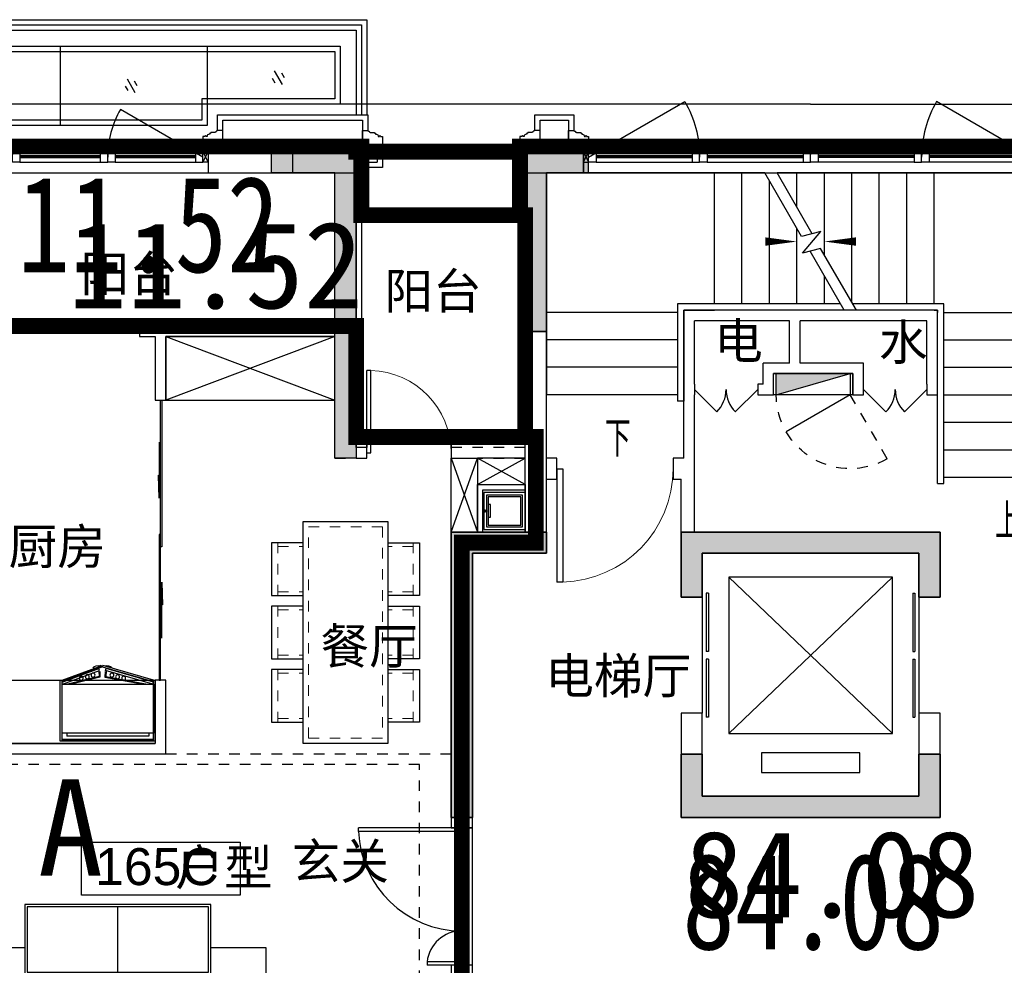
# Model space of a CAD drawing. Header units: millimetres. Extents: x 296296 to 297283, y 219875 to 220035.
# Tile 12 of 256: x 296557.93 to 296567.25, y 220013.49 to 220022.44. Entities that reach past the tile are written whole.
import ezdxf
from ezdxf.enums import TextEntityAlignment as Align

# ---------------------------------------------------------------- set-up
doc = ezdxf.new("R2010")
doc.units = ezdxf.units.MM
for name, pattern in [('-DASH', [0.35, 0.25, -0.1]), ('185洋房-西边套-1F南入（报建版）-旧规$0$DASH', [0.35, 0.25, -0.1]), ('185洋房-西边套-1F南入（报建版）-旧规$0$洋房户型$0$_DASH', [0.6, 0.4, -0.2]), ('185洋房-西边套-1F南入（报建版）-旧规$0$洋房户型$0$DASH', [0.35, 0.25, -0.1]), ('CONTINOUS', [0]), ('DASH', [0.35, 0.25, -0.1]), ('洋房核心筒（1F南入）$0$洋房核心筒（1F南入）$0$DASH', [0.35, 0.25, -0.1])]:
    doc.linetypes.add(name, pattern=pattern)
for name, color, linetype in [('$面积结果', 7, 'Continuous'), ('面积-住宅全面积', 1, 'Continuous'), ('面积-住宅半面积', 1, 'Continuous')]:
    doc.layers.add(name, color=color, linetype=linetype)
for name, color, linetype, lineweight in [('面校面积', 1, 'CONTINOUS', 0), ('面积-基底-基底-1', 11, 'Continuous', 0), ('面积-计容-住宅-0.5', 1, 'Continuous', 0), ('面积-计容-住宅-1', 1, 'Continuous', 0)]:
    doc.layers.add(name, color=color, linetype=linetype, lineweight=lineweight)
doc.styles.add('dw', font='simhei.ttf')
doc.styles.get("Standard").update_dxf_attribs({"font": 'arial.ttf'})
doc.styles.add('洋房核心筒（1F南入）$0$_TCH_DIM', font='SIMPLEX', dxfattribs={"bigfont": 'GBCBIG'})

# ---------------------------------------------------------------- blocks, each defined once
blk = doc.blocks.new('*U946')
blk.add_hatch(color=253).paths.add_polyline_path([(0, 200), (700, 0), (0, 0)])
at = {"color": 253, "linetype": '洋房核心筒（1F南入）$0$洋房核心筒（1F南入）$0$DASH'}
blk.add_line((1050, 806.2), (700, 200), dxfattribs=at)
at = {"color": 253}
for p, q in [((700, 200), (93.8, 550)), ((0, 200), (0, 0)), ((700, 200), (0, 200)), ((0, 200), (700, 0)), ((700, 0), (700, 200)), ((0, 0), (700, 0))]:
    blk.add_line(p, q, dxfattribs=at)
at = {"color": 253, "linetype": '洋房核心筒（1F南入）$0$洋房核心筒（1F南入）$0$DASH'}
blk.add_arc((700, 200), 700, 60, 180, dxfattribs=at)
blk = doc.blocks.new('洋房核心筒（1F南入）$0$seyesryhertyheryetrye')
at = {"color": 253}
blk.add_lwpolyline([(22072.7, 23949.6), (22022.7, 23949.6), (22022.7, 23849.6), (22072.7, 23849.6)], close=True, dxfattribs=at)
for points in [[(22022.7, 23849.6), (22072.7, 23949.6)], [(22022.7, 23949.6), (22072.7, 23849.6)]]:
    blk.add_lwpolyline(points, dxfattribs=at)
blk = doc.blocks.new('*U950')
at = {"color": 253}
for points in [[(7670, 815), (7670, 900), (7600, 900), (7600, 820), (7605, 820), (7605, 800), (7640, 800), (7640, 810), (7650, 810), (7650, 800), (7660, 800)], [(8580, 815), (8580, 900), (8650, 900), (8650, 820), (8645, 820), (8645, 800), (8610, 800), (8610, 810), (8600, 810), (8600, 800), (8590, 800)]]:
    blk.add_lwpolyline(points, close=True, dxfattribs=at)
for points in [[(7670, 900), (8580, 900)], [(7670, 855), (8580, 855)], [(7670, 845), (8580, 845)], [(7660, 800), (8590, 800)], [(7670, 835), (8580, 835)], [(7670, 815), (8580, 815)]]:
    blk.add_lwpolyline(points, dxfattribs=at)
blk = doc.blocks.new('洋房核心筒（1F南入）$0$$DorLib2D$00000001')
at = {"color": 253}
for p, q in [((0.45, 0.975), (0.5, 0.975)), ((0.45, 0), (0.45, 0.975)), ((0.5, 0), (0.5, 0.975)), ((0.5, 0), (0.45, 0))]:
    blk.add_line(p, q, dxfattribs=at)
at = {"color": 253, "lineweight": 13}
blk.add_arc((0.475, 0), 0.975, 91.46928, 180, dxfattribs=at)
blk = doc.blocks.new('洋房核心筒（1F南入）$0$$DORLIB2D$00000127')
at = {"color": 253}
for points in [[(-0.5333, 0.7949), (-0.5333, 0.6904)], [(-0.0333, 0.7949), (-0.5333, 0.7949)], [(-0.0333, 0.7949), (-0.0333, 0.6904)], [(0.5333, 0.7949), (0.0333, 0.7949)], [(0.0333, 0.7949), (0.0333, 0.6904)], [(0.5333, 0.7949), (0.5333, 0.6904)], [(-0.0333, 0.6904), (-0.5333, 0.6904)], [(0.5333, 0.6904), (0.0333, 0.6904)], [(0.5, 0.5), (-0.5, 0.5)]]:
    blk.add_lwpolyline(points, dxfattribs=at)
blk = doc.blocks.new('洋房核心筒（1F南入）$0$洋房核心筒（1F南入）$0$$DorLib2D$00000116')
at = {"color": 253}
for p, q in [((-0.5, 0), (-0.146, 0.354)), ((0.5, 0), (0.146, 0.354))]:
    blk.add_line(p, q, dxfattribs=at)
for centre, start, end in [((-0.5, 0), 0, 45), ((0.5, 0), 135, 180)]:
    blk.add_arc(centre, 0.5, start, end, dxfattribs=at)
blk = doc.blocks.new('洋房核心筒（1F南入）')
at = {"color": 253}
for p, q in [((13400, 10400), (13400, 13400)), ((13950, 13400), (13400, 13400)), ((13950, 13200), (13950, 13400)), ((13600, 10500), (13600, 13200)), ((15190, 13200), (13600, 13200)), ((13600, 13200), (13600, 11880)), ((13950, 13200), (13600, 13200)), ((15667, 13200), (15190, 13200)), ((15190, 11960), (15190, 13200)), ((15450, 11960), (15450, 13200)), ((16015, 12597.1), (15667, 13200)), ((17270, 13200), (15782.4, 13200)), ((16115, 12623.9), (15782.4, 13200)), ((15970, 12875.1), (15970, 13200)), ((16230, 12424.8), (16230, 13200)), ((16490, 11974.5), (16490, 13200)), ((16750, 11960), (16750, 13200)), ((17010, 11960), (17010, 13200)), ((17270, 11960), (17270, 13200)), ((18600, 13200), (17270, 13200)), ((15710, 11960), (15710, 13125.5)), ((15970, 11960), (15970, 12675.1)), ((16195.4, 12645.4), (16015, 12597.1)), ((16022.5, 12439.4), (16195.4, 12645.4)), ((16194.9, 12485.6), (16022.5, 12439.4)), ((16533, 11900), (16194.9, 12485.6)), ((16417.5, 11900), (16094.9, 12458.8)), ((16230, 11960), (16230, 12224.8)), ((16382.9, 11960), (14840, 11960)), ((14840, 11960), (14840, 11040)), ((17360, 11960), (16498.4, 11960)), ((17360, 10260), (17360, 11960)), ((13600, 11880), (13600, 11100)), ((14840, 11880), (13600, 11880)), ((16417.5, 11900), (14900, 11900)), ((14900, 11900), (14900, 11040)), ((14900, 11900), (14903.9, 11900)), ((14900, 11880), (14900, 11900)), ((14900, 11200), (14900, 11900)), ((15900, 11900), (14900, 11900)), ((14900, 11880), (14900, 11100)), ((14903.9, 11900), (15190, 11900)), ((16417.5, 11900), (15190, 11900)), ((17300, 11900), (15900, 11900)), ((17300, 11900), (16533, 11900)), ((17270, 11900), (16533, 11900)), ((17270, 11900), (17300, 11900)), ((17300, 11100), (17300, 11900)), ((17300, 10260), (17300, 11900)), ((17300, 11900), (17300, 11880)), ((17300, 10320), (17300, 11880)), ((17300, 11880), (17300, 11880)), ((17360, 11880), (18600, 11880)), ((15000, 11200), (15000, 11800)), ((15900, 11800), (15000, 11800)), ((15900, 11400), (15900, 11800)), ((17200, 11800), (16000, 11800)), ((16000, 11400), (16000, 11800)), ((17200, 11200), (17200, 11800)), ((14840, 11620), (13600, 11620)), ((17360, 11620), (18600, 11620)), ((15650, 11200), (15650, 11400)), ((15900, 11400), (15650, 11400)), ((16600, 11400), (16000, 11400)), ((16600, 11200), (16600, 11400)), ((14840, 11360), (13600, 11360)), ((15750, 11100), (15750, 11300)), ((15900, 11300), (15750, 11300)), ((16500, 11300), (15900, 11300)), ((16500, 11100), (16500, 11300)), ((17360, 11360), (18600, 11360)), ((14900, 10500), (14900, 11200)), ((15000, 11200), (15000, 11100)), ((15650, 11200), (15600, 11200)), ((15600, 11200), (15600, 11100)), ((16600, 11100), (16600, 11200)), ((17200, 11200), (17200, 11100)), ((14840, 11100), (13600, 11100)), ((15000, 10400), (15000, 11100)), ((15600, 11100), (15750, 11100)), ((16500, 11100), (16600, 11100)), ((17200, 11100), (17300, 11100)), ((17360, 11100), (18600, 11100)), ((14900, 11040), (14840, 11040)), ((17360, 10840), (18600, 10840)), ((17360, 10580), (18600, 10580)), ((13700, 10500), (13600, 10500)), ((13700, 10300), (13700, 10500)), ((14900, 10500), (14800, 10500)), ((14800, 10500), (14800, 10300)), ((13400, 9800), (13400, 10400)), ((15000, 9800), (15000, 10400)), ((13600, 10300), (13700, 10300)), ((13600, 9600), (13600, 10300)), ((14800, 10300), (14875, 10300)), ((14875, 9700), (14875, 10300)), ((17300, 10260), (17360, 10260)), ((17360, 10320), (18600, 10320)), ((13400, 9800), (12700, 9800)), ((12700, 9800), (12700, 7000)), ((17325, 9800), (15000, 9800)), ((17325, 9185), (17325, 9800)), ((14875, 9700), (14875, 9185)), ((13600, 9600), (12900, 9600)), ((12900, 7000), (12900, 9600)), ((17125, 9600), (15075, 9600)), ((15075, 9185), (15075, 9600)), ((17125, 9600), (17125, 9185)), ((16875, 9375), (15325, 9375)), ((15325, 9375), (15325, 7895)), ((16875, 7895), (15325, 9375)), ((16875, 9375), (15325, 7895)), ((16875, 7895), (16875, 9375)), ((14875, 9185), (15075, 9185)), ((17125, 9185), (17325, 9185)), ((15075, 8085), (14875, 8085)), ((14875, 8085), (14875, 7100)), ((15075, 7300), (15075, 8085)), ((17325, 8085), (17125, 8085)), ((17125, 8085), (17125, 7300)), ((17325, 7100), (17325, 8085)), ((15325, 7895), (16875, 7895)), ((16565, 7710), (15635, 7710)), ((15635, 7710), (15635, 7525)), ((16565, 7525), (16565, 7710)), ((15635, 7525), (16565, 7525)), ((17125, 7300), (15075, 7300)), ((17325, 7100), (14875, 7100)), ((12700, 7000), (12900, 7000))]:
    blk.add_line(p, q, dxfattribs=at)
at = {"color": 253, "linetype": 'DASH'}
blk.add_line((12900, 7000), (12700, 7000), dxfattribs=at)
at = {"color": 253}
for points, format in [([(14000, 13350), (14909.3, 13875, -0.131652), (15050, 13350, -0.246442)], "xyb"), ([(18200, 13350), (17290.7, 13875, 0.131652), (17150, 13350, 0.246442)], "xyb"), ([(14250, 10970, 0, 0, 0), (14250, 12550, 0, 0, 0), (15970, 12550, 0, 80, 0), (15670, 12550, 0, 0, 0)], "xyseb"), ([(17950, 10190, 0, 0, 0), (17950, 12550, 0, 0, 0), (16230, 12550, 0, 80, 0), (16530, 12550, 0, 0, 0)], "xyseb")]:
    blk.add_lwpolyline(points, format=format, dxfattribs=at)
blk.add_lwpolyline([(13950, 13200), (18250, 13200)], dxfattribs=at)
blk.add_lwpolyline([(15750, 11300), (16500, 11300), (16500, 11100), (15750, 11100)], close=True, dxfattribs=at)
blk.add_blockref('洋房核心筒（1F南入）$0$seyesryhertyheryetrye', (-8072.7, -10549.6), dxfattribs=at)
at = {"color": 253, "xscale": -1, "rotation": 180}
for name, p in [('*U950', (6400, 14200)), ('*U950', (7450, 14200)), ('*U946', (15775, 11300))]:
    blk.add_blockref(name, p, dxfattribs=at)
at = {"color": 253, "rotation": 180}
for p in [(24750, 14200), (25800, 14200)]:
    blk.add_blockref('*U950', p, dxfattribs=at)
at = {"color": 253}
for name, p, xscale, yscale, zscale, rotation in [('洋房核心筒（1F南入）$0$洋房核心筒（1F南入）$0$$DorLib2D$00000116', (15300, 11150), 600, 600, 100, 179.9999999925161), ('洋房核心筒（1F南入）$0$洋房核心筒（1F南入）$0$$DorLib2D$00000116', (16900, 11150), 600, 600, 100, 179.9999999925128), ('洋房核心筒（1F南入）$0$$DorLib2D$00000001', (14250, 10400), 1100, 1100, 200, 180), ('洋房核心筒（1F南入）$0$$DORLIB2D$00000127', (14975, 8635), 1100, -200, 200, 89.99999999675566), ('洋房核心筒（1F南入）$0$$DORLIB2D$00000127', (17225, 8635), 1100, 200, 200, 89.99999999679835)]:
    blk.add_blockref(name, p, dxfattribs=dict(at, xscale=xscale, yscale=yscale, zscale=zscale, rotation=rotation))
at = {"color": 253, "style": '洋房核心筒（1F南入）$0$_TCH_DIM'}
for s, p in [('下', (14155, 10515)), ('上', (17845.7, 9735))]:
    blk.add_text(s, height=337.6, dxfattribs=at).set_placement(p)
blk = doc.blocks.new('qAEWTW4ygrewyhreyteutu')
blk.add_hatch(color=253).paths.add_polyline_path([(961774.9, 192958.4), (961774.8, 190058.4), (961574.8, 190058.4), (961574.9, 192758.4), (960974.9, 192758.4), (960974.9, 192958.4)])
for points in [[(963374.9, 192958.4), (963374.9, 191258.4), (963574.9, 191258.4), (963574.9, 192758.4), (963974.9, 192758.4), (963974.9, 192958.4)], [(962674.9, 189358.4), (962674.9, 186658.4), (962874.9, 186658.4), (962874.9, 189158.4), (963574.9, 189158.4), (963574.9, 189358.4)], [(964849.9, 189358.4), (964849.9, 188743.4), (965049.9, 188743.4), (965049.9, 189158.4), (967099.9, 189158.4), (967099.9, 188743.4), (967299.9, 188743.4), (967299.9, 189358.4)], [(964849.9, 187258.4), (964849.9, 186658.4), (967299.9, 186658.4), (967299.9, 187258.4), (967099.9, 187258.4), (967099.9, 186858.4), (965049.9, 186858.4), (965049.9, 187258.4)]]:
    blk.add_hatch(color=253).paths.add_polyline_path(points, flags=0)
at = {"color": 253}
for points in [[(961774.9, 192958.4), (961774.9, 190058.4), (961574.9, 190058.4), (961574.9, 192758.4), (960974.9, 192758.4), (960974.9, 192958.4), (961774.9, 192958.4)], [(963374.9, 192958.4), (963374.9, 191258.4), (963574.9, 191258.4), (963574.9, 192758.4), (963974.9, 192758.4), (963974.9, 192958.4), (963374.9, 192958.4)], [(962674.9, 189358.4), (962674.9, 186658.4), (962874.9, 186658.4), (962874.9, 189158.4), (963574.9, 189158.4), (963574.9, 189358.4), (962674.9, 189358.4)], [(964849.9, 189358.4), (964849.9, 188743.4), (965049.9, 188743.4), (965049.9, 189158.4), (967099.9, 189158.4), (967099.9, 188743.4), (967299.9, 188743.4), (967299.9, 189358.4), (964849.9, 189358.4)], [(964849.9, 187258.4), (964849.9, 186658.4), (967299.9, 186658.4), (967299.9, 187258.4), (967099.9, 187258.4), (967099.9, 186858.4), (965049.9, 186858.4), (965049.9, 187258.4), (964849.9, 187258.4)]]:
    blk.add_lwpolyline(points, close=True, dxfattribs=at)
blk = doc.blocks.new('dzuerujfysiktuykluyikyuj')
h = blk.add_hatch()
h.set_pattern_fill('钢筋混凝土', color=253, scale=100)
h.set_pattern_definition([(45, (0, 0), (-176.776695, 176.776695), []), (50, (0, 0), (717.26018, -62.75213), [75, -825]), (355, (0, 0), (-138.75133, 752.19213), [60, -660]), (100.4514, (59.8, -5.2), (578.5094, 689.43954), [63.7402, -701.1421]), (46.1842, (0, 200), (1067.24105, -165.519), [112.5, -1237.5]), (96.6356, (88.9, 186.2), (934.6627, 974.1179), [95.6103, -1051.713]), (351.1842, (0, 200), (934.6619, 974.1186), [90, -990]), (21, (100, 150), (596.90705, -402.6189), [75, -825]), (326, (100, 150), (243.31533, 725.15005), [60, -660]), (71.4514, (149.74, 116.45), (840.22263, 322.5305), [63.7402, -701.1421]), (37.5, (0, 0), (12.159855, 332.893854), [0, -652, 0, -670, 0, -662.5]), (7.5, (0, 0), (263.06954, 394.41171), [0, -382, 0, -637, 0, -252.5]), (327.5, (-223, 0), (533.822436, -22.55487), [0, -250, 0, -780, 0, -1035]), (317.5, (-323, 0), (583.18617, 100.10498), [0, -325, 0, -518, 0, -735])])
h.paths.add_polyline_path([(1106524.9, 389058.4), (1106524.9, 387258.4), (1106274.9, 387258.4), (1106274.9, 389058.4)])
h.paths.add_polyline_path([(1120674.9, 389058.4), (1120674.9, 387258.4), (1120424.9, 387258.4), (1120424.9, 389058.4)])
h.paths.add_polyline_path([(1088474.9, 389058.4), (1088474.9, 387258.4), (1088224.9, 387258.4), (1088224.9, 389058.4)])
h.paths.add_polyline_path([(1138724.9, 389058.4), (1138724.9, 387258.4), (1138474.9, 387258.4), (1138474.9, 389058.4)])
h.paths.add_polyline_path([(1113574.9, 387858.4), (1113574.9, 384858.4), (1113374.9, 384858.4), (1113374.9, 387858.4)])
h.paths.add_polyline_path([(1143674.9, 392958.4), (1143674.9, 391158.4), (1143474.9, 391158.4), (1143474.9, 392758.4), (1143174.9, 392758.4), (1143174.9, 392958.4)])
h.paths.add_polyline_path([(1083474.9, 392758.4), (1083474.9, 391158.4), (1083274.9, 391158.4), (1083274.9, 392958.4), (1083774.9, 392958.4), (1083774.9, 392758.4)])
h.paths.add_polyline_path([(1127074.9, 392758.4), (1127074.9, 391258.4), (1126874.9, 391258.4), (1126874.9, 392958.4), (1127424.9, 392958.4), (1127424.9, 392758.4)])
h.paths.add_polyline_path([(1100074.9, 392958.4), (1100074.9, 391258.4), (1099874.9, 391258.4), (1099874.9, 392758.4), (1099524.9, 392758.4), (1099524.9, 392958.4)])
h.paths.add_polyline_path([(1132274.9, 392958.4), (1132274.9, 391258.4), (1132074.9, 391258.4), (1132074.9, 392758.4), (1131724.9, 392758.4), (1131724.9, 392958.4)])
h.paths.add_polyline_path([(1094874.9, 392758.4), (1094874.9, 391258.4), (1094674.9, 391258.4), (1094674.9, 392958.4), (1095224.9, 392958.4), (1095224.9, 392758.4)])
h.paths.add_polyline_path([(1113974.9, 380258.4), (1113974.9, 380058.4), (1113374.9, 380058.4), (1113374.9, 381858.4), (1113574.9, 381858.4), (1113574.9, 380258.4)])
h.paths.add_polyline_path([(1145774.9, 392358.4), (1145774.9, 390658.4), (1145574.9, 390658.4), (1145574.9, 392158.4), (1145124.9, 392158.4), (1145124.9, 392358.4)])
h.paths.add_polyline_path([(1081374.9, 392158.4), (1081374.9, 390658.4), (1081174.9, 390658.4), (1081174.9, 392358.4), (1081824.9, 392358.4), (1081824.9, 392158.4)])
h.paths.add_polyline_path([(1141974.9, 380058.4), (1141974.9, 379458.4), (1141174.9, 379458.4), (1141174.9, 379658.4), (1141774.9, 379658.4), (1141774.9, 380258.4), (1142724.9, 380258.4), (1142724.9, 380058.4)])
h.paths.add_polyline_path([(1109774.9, 380058.4), (1109774.9, 379458.4), (1108974.9, 379458.4), (1108974.9, 379658.4), (1109574.9, 379658.4), (1109574.9, 380258.4), (1110524.9, 380258.4), (1110524.9, 380058.4)])
h.paths.add_polyline_path([(1117974.9, 379658.4), (1117974.9, 379458.4), (1117174.9, 379458.4), (1117174.9, 380058.4), (1116424.9, 380058.4), (1116424.9, 380258.4), (1117374.9, 380258.4), (1117374.9, 379658.4)])
h.paths.add_polyline_path([(1085774.9, 379658.4), (1085774.9, 379458.4), (1084974.9, 379458.4), (1084974.9, 380058.4), (1084224.9, 380058.4), (1084224.9, 380258.4), (1085174.9, 380258.4), (1085174.9, 379658.4)])
h.paths.add_polyline_path([(1115674.9, 392758.4), (1115674.9, 391158.4), (1115474.9, 391158.4), (1115474.9, 392158.4), (1115174.9, 392158.4), (1115174.9, 392358.4), (1115474.9, 392358.4), (1115474.9, 392958.4), (1115974.9, 392958.4), (1115974.9, 392758.4)])
h.paths.add_polyline_path([(1111474.9, 392158.4), (1111474.9, 391158.4), (1111274.9, 391158.4), (1111274.9, 392758.4), (1110974.9, 392758.4), (1110974.9, 392958.4), (1111474.9, 392958.4), (1111474.9, 392358.4), (1111774.9, 392358.4), (1111774.9, 392158.4)])
h.paths.add_polyline_path([(1130799.9, 387258.4), (1130799.9, 386658.4), (1128349.9, 386658.4), (1128349.9, 387258.4), (1128549.9, 387258.4), (1128549.9, 386858.4), (1130599.9, 386858.4), (1130599.9, 387258.4)])
h.paths.add_polyline_path([(1098599.9, 387258.4), (1098599.9, 386658.4), (1096149.9, 386658.4), (1096149.9, 387258.4), (1096349.9, 387258.4), (1096349.9, 386858.4), (1098399.9, 386858.4), (1098399.9, 387258.4)])
h.paths.add_polyline_path([(1128549.9, 389158.4), (1128549.9, 388743.4), (1128349.9, 388743.4), (1128349.9, 389358.4), (1130799.9, 389358.4), (1130799.9, 388743.4), (1130599.9, 388743.4), (1130599.9, 389158.4)])
h.paths.add_polyline_path([(1098599.9, 389358.4), (1098599.9, 388743.4), (1098399.9, 388743.4), (1098399.9, 389158.4), (1096349.9, 389158.4), (1096349.9, 388743.4), (1096149.9, 388743.4), (1096149.9, 389358.4)])
h.paths.add_polyline_path([(1125274.8, 392958.4), (1125274.8, 390058.4), (1125074.8, 390058.4), (1125074.8, 392758.4), (1124674.9, 392758.4), (1124674.9, 392958.4)])
h.paths.add_polyline_path([(1101874.9, 392758.4), (1101874.9, 390058.4), (1101674.9, 390058.4), (1101674.9, 392958.4), (1102274.9, 392958.4), (1102274.9, 392758.4)])
h.paths.add_polyline_path([(1093074.9, 392958.4), (1093074.9, 390058.4), (1092874.9, 390058.4), (1092874.9, 392758.4), (1092474.9, 392758.4), (1092474.9, 392958.4)])
h.paths.add_polyline_path([(1134074.9, 392758.4), (1134074.9, 390058.4), (1133874.9, 390058.4), (1133874.9, 392958.4), (1134474.9, 392958.4), (1134474.9, 392758.4)])
h.paths.add_polyline_path([(1145774.9, 383408.4), (1145774.9, 380058.4), (1145174.9, 380058.4), (1145174.9, 380258.4), (1145574.9, 380258.4), (1145574.9, 383408.4)])
h.paths.add_polyline_path([(1081774.9, 380258.4), (1081774.9, 380058.4), (1081174.9, 380058.4), (1081174.9, 383408.4), (1081374.9, 383408.4), (1081374.9, 380258.4)])
h.paths.add_polyline_path([(1100774.9, 386658.4), (1100774.9, 388108.4), (1100574.9, 388108.4), (1100574.9, 386658.4)])
h.paths.add_polyline_path([(1100774.9, 388708.4), (1100774.9, 389358.4), (1099874.9, 389358.4), (1099874.9, 389158.4), (1100574.9, 389158.4), (1100574.9, 388708.4)])
h.paths.add_polyline_path([(1126374.9, 386658.4), (1126374.9, 388108.4), (1126174.9, 388108.4), (1126174.9, 386658.4)])
h.paths.add_polyline_path([(1126374.9, 388708.4), (1126374.9, 389158.4), (1127074.9, 389158.4), (1127074.9, 389358.4), (1126174.9, 389358.4), (1126174.9, 388708.4)])
h.paths.add_polyline_path([(1094174.9, 389158.4), (1094174.9, 386658.4), (1093974.9, 386658.4), (1093974.9, 389358.4), (1094874.9, 389358.4), (1094874.9, 389158.4)])
h.paths.add_polyline_path([(1132974.9, 389358.4), (1132974.9, 386658.4), (1132774.9, 386658.4), (1132774.9, 389158.4), (1132074.9, 389158.4), (1132074.9, 389358.4)])
h.paths.add_polyline_path([(1088474.9, 392958.4), (1088474.9, 392158.4), (1088074.9, 392158.4), (1088074.9, 392958.4)])
h.paths.add_polyline_path([(1106674.9, 392958.4), (1106674.9, 392158.4), (1106274.9, 392158.4), (1106274.9, 392958.4)])
h.paths.add_polyline_path([(1094174.9, 379658.4), (1094174.9, 379258.4), (1093474.9, 379258.4), (1093474.9, 379658.4)])
h.paths.add_polyline_path([(1101274.9, 379658.4), (1101274.9, 379258.4), (1100574.9, 379258.4), (1100574.9, 379658.4)])
h.paths.add_polyline_path([(1126374.9, 379658.4), (1126374.9, 379258.4), (1125674.9, 379258.4), (1125674.9, 379658.4)])
h.paths.add_polyline_path([(1133474.9, 379658.4), (1133474.9, 379258.4), (1132774.9, 379258.4), (1132774.9, 379658.4)])
h.paths.add_polyline_path([(1138874.9, 392958.4), (1138874.9, 392158.4), (1138474.9, 392158.4), (1138474.9, 392958.4)])
h.paths.add_polyline_path([(1120674.9, 392958.4), (1120674.9, 392158.4), (1120274.9, 392158.4), (1120274.9, 392958.4)])
at = {"color": 253}
for points in [[(1093074.9, 392958.4), (1093074.9, 390058.4), (1092874.9, 390058.4), (1092874.9, 392758.4), (1092474.9, 392758.4), (1092474.9, 392958.4), (1093074.9, 392958.4)], [(1094874.9, 392758.4), (1094874.9, 391258.4), (1094674.9, 391258.4), (1094674.9, 392958.4), (1095224.9, 392958.4), (1095224.9, 392758.4), (1094874.9, 392758.4)], [(1094174.9, 389158.4), (1094174.9, 386658.4), (1093974.9, 386658.4), (1093974.9, 389358.4), (1094874.9, 389358.4), (1094874.9, 389158.4), (1094174.9, 389158.4)], [(1098599.9, 389358.4), (1098599.9, 388743.4), (1098399.9, 388743.4), (1098399.9, 389158.4), (1096349.9, 389158.4), (1096349.9, 388743.4), (1096149.9, 388743.4), (1096149.9, 389358.4), (1098599.9, 389358.4)], [(1098599.9, 387258.4), (1098599.9, 386658.4), (1096149.9, 386658.4), (1096149.9, 387258.4), (1096349.9, 387258.4), (1096349.9, 386858.4), (1098399.9, 386858.4), (1098399.9, 387258.4), (1098599.9, 387258.4)]]:
    blk.add_lwpolyline(points, close=True, dxfattribs=at)
blk = doc.blocks.new('eqrujhe5tjyrk6ryakyrkjyrautu')
at = {"color": 253}
blk.add_lwpolyline([(816378.3, 428423.8), (817878.3, 428423.8), (817878.3, 427923.8), (816378.3, 427923.8)], close=True, dxfattribs=at)
for s, height, p in [('阳台', 337.59, (816368, 433636.1)), ('阳台', 337.59, (819242.5, 433472.5)), ('电', 337.6, (822361.5, 432999)), ('水', 337.6, (823921, 432986.5)), ('厨房', 337.59, (815687.1, 431053.7)), ('餐厅', 337.59, (818637.3, 430110.5)), ('电梯厅', 337.59, (820763.5, 429830)), ('户型', 337.59, (817264.3, 428017.5)), ('玄关', 337.59, (818364.5, 428074)), ('165C', 350, (816506, 428017.5))]:
    blk.add_text(s, height=height, dxfattribs=at).set_placement(p)
blk = doc.blocks.new('*U979')
at = {"color": 253}
blk.add_lwpolyline([(0, 160), (0, -40), (50, -40), (50, -37), (57, -37), (57, -34), (60, -34, 0.414214), (67, -27), (67, -24), (74, -24), (74, -21), (115, -21), (115, -16), (125, -16), (125, -6), (130, -6, 0.403991), (150, 15), (160, 15), (160, 12.5, 1), (170, 12.5), (170, 15), (190, 15), (190, 160)], format="xyb", dxfattribs=at)
blk = doc.blocks.new('*U980')
at = {"color": 253}
for points in [[(7970, 815), (7970, 900), (7900, 900), (7900, 820), (7905, 820), (7905, 800), (7940, 800), (7940, 810), (7950, 810), (7950, 800), (7960, 800)], [(8730, 815), (8730, 900), (8800, 900), (8800, 820), (8795, 820), (8795, 800), (8760, 800), (8760, 810), (8750, 810), (8750, 800), (8740, 800)]]:
    blk.add_lwpolyline(points, close=True, dxfattribs=at)
for points in [[(7970, 900), (8730, 900)], [(7970, 855), (8730, 855)], [(7970, 845), (8730, 845)], [(7960, 800), (8740, 800)], [(7970, 835), (8730, 835)], [(7970, 815), (8730, 815)]]:
    blk.add_lwpolyline(points, dxfattribs=at)
blk = doc.blocks.new('185洋房外包（1F南入）-西(报建版）$0$seyesryhertyheryetrye')
at = {"color": 253}
blk.add_lwpolyline([(22072.7, 23949.6), (22022.7, 23949.6), (22022.7, 23849.6), (22072.7, 23849.6)], close=True, dxfattribs=at)
for points in [[(22022.7, 23849.6), (22072.7, 23949.6)], [(22022.7, 23949.6), (22072.7, 23849.6)]]:
    blk.add_lwpolyline(points, dxfattribs=at)
blk = doc.blocks.new('185洋房外包（1F南入）-西(报建版）')
at = {"color": 253, "linetype": 'Continuous'}
for p, q in [((10400, 13400), (11800, 13400)), ((10400, 13400), (10400, 13200)), ((11800, 13400), (12000, 13400)), ((12000, 13400), (12000, 13300)), ((11800, 13200), (11800, 13300)), ((11800, 13300), (12000, 13300)), ((10400, 13200), (11800, 13200))]:
    blk.add_line(p, q, dxfattribs=at)
at = {"color": 253}
for points in [[(16100, 13850), (1625, 13850), (1625, 13250), (-6950, 13250), (-6950, -850), (50, -850), (50, 50), (3325, 50), (3325, -850), (11600, -850), (11600, -2050), (13650, -2050)], [(10490, 13600), (10490, 13750), (11910, 13750), (11910, 13600)], [(10540, 13400), (10540, 13700), (11860, 13700), (11860, 13400)], [(13490, 13600), (13490, 13750), (13860, 13750), (13860, 13600)], [(13540, 13400), (13540, 13700), (13810, 13700), (13810, 13400)], [(7650, 13500), (10350, 13500)], [(14000, 13500), (16100, 13500)], [(7600, 13200), (10400, 13200)]]:
    blk.add_lwpolyline(points, dxfattribs=at)
blk.add_lwpolyline([(10350, 13350), (9570.6, 13800, 0.131652), (9450, 13350)], format="xyb", dxfattribs=at)
at = {"color": 253, "rotation": 180}
for p in [(10540, 13560), (13540, 13560)]:
    blk.add_blockref('*U979', p, dxfattribs=at)
at = {"color": 253, "xscale": -1, "rotation": 180}
for name, p in [('*U979', (11860, 13560)), ('*U979', (13810, 13560)), ('*U980', (650, 14200)), ('*U980', (1550, 14200)), ('185洋房外包（1F南入）-西(报建版）$0$seyesryhertyheryetrye', (-11672.7, 37249.6))]:
    blk.add_blockref(name, p, dxfattribs=at)
blk = doc.blocks.new('185洋房外包（1F南入）-中间（西）-（报建版）')
at = {"color": 253}
for points in [[(16100, 13850), (32200, 13850)], [(18200, 13500), (16100, 13500)]]:
    blk.add_lwpolyline(points, dxfattribs=at)
blk = doc.blocks.new('dsrhuaetrdyheatytreytre1')
at = {"color": 253}
for points in [[(984074.9, 435308.4), (984074.9, 436208.4), (994074.9, 436208.4), (994074.9, 435308.4)], [(984124.9, 435308.4), (984124.9, 436158.4), (994024.9, 436158.4), (994024.9, 435308.4)], [(984174.9, 435308.4), (984174.9, 436108.4), (993974.9, 436108.4), (993974.9, 435308.4)], [(991174.9, 435958.4), (991174.9, 435208.4)], [(992564.9, 435958.4), (992564.9, 435408.4)], [(989834.9, 435458.4), (984374.9, 435458.4), (984374.9, 435908.4), (993774.9, 435908.4), (993774.9, 435458.4), (992514.9, 435458.4), (992514.9, 435258.4), (989834.9, 435258.4), (989834.9, 435458.4)], [(993199.9, 435723.4), (993274.9, 435593.5)], [(993268.2, 435705.1), (993293.2, 435661.8)], [(991789.2, 435580.1), (991814.2, 435536.8)], [(991807.5, 435648.4), (991882.5, 435518.5)], [(991875.8, 435630.1), (991900.8, 435586.8)], [(993181.6, 435655.1), (993206.6, 435611.8)]]:
    blk.add_lwpolyline(points, dxfattribs=at)
blk.add_lwpolyline([(989784.9, 435408.4), (984324.9, 435408.4), (984324.9, 435958.4), (993824.9, 435958.4), (993824.9, 435408.4), (992564.9, 435408.4), (992564.9, 435208.4), (989784.9, 435208.4)], close=True, dxfattribs=at)
blk = doc.blocks.new('185洋房-西边套-1F南入（报建版）-旧规$0$jj-yd')
at = {"color": 253}
blk.add_lwpolyline([(175, 0), (175, 390), (-175, 390), (-175, 0)], close=True, dxfattribs=at)
at = {"color": 253, "ltscale": 0.1}
for points in [[(150, 25), (150, 365), (-150, 365), (-150, 25)], [(150, 25), (150, 365), (-150, 365), (-150, 25)], [(135, 40), (135, 350), (-135, 350), (-135, 40)], [(135, 40), (135, 350), (-135, 350), (-135, 40)]]:
    blk.add_lwpolyline(points, close=True, dxfattribs=at)
blk.add_lwpolyline([(57.5, 40.3), (57.5, 60.3), (-62.5, 60.3), (-62.5, 40.3)], dxfattribs=at)
at = {"color": 253, "ltscale": 0.1, "extrusion": (-5.67911e-34, -3.47745e-50, -1)}
blk.add_lwpolyline([(0, 40, 0, 50, 0), (0, -10, 0, 0, 0)], format="xyseb", dxfattribs=at)
blk = doc.blocks.new('185洋房-西边套-1F南入（报建版）-旧规$0$洋房户型$0$11Sofa_1_ICDA')
at = {"color": 253}
for p, q in [((-850, 1100), (-850, -1100)), ((0, 1100), (-850, 1100)), ((-80, 1020), (-850, 1020)), ((-80, -1020), (-80, 1020)), ((0, 1100), (0, -1100)), ((-80, 340), (-850, 340)), ((-80, -340), (-850, -340)), ((-850, -1020), (-80, -1020)), ((-850, -1100), (0, -1100))]:
    blk.add_line(p, q, dxfattribs=at)
blk = doc.blocks.new('185洋房-西边套-1F南入（报建版）-旧规$0$洋房户型$0$11Sofa_4_ICDA')
at = {"color": 253}
for p, q in [((80, 325.5), (0, 325.5)), ((80, 325.5), (25.5, 325.5)), ((570.9, 325.5), (625.5, 325.5)), ((570.9, 325.5), (650.9, 325.5))]:
    blk.add_line(p, q, dxfattribs=at)
for points in [[(650.9, 0), (650.9, 700), (0, 700), (0, 0), (650.9, 0), (650.9, 325.5)], [(80, 325.5), (80, 80), (570.9, 80), (570.9, 325.5)], [(80, 325.5), (80, 80), (570.9, 80), (570.9, 325.5)]]:
    blk.add_lwpolyline(points, dxfattribs=at)
blk = doc.blocks.new('185洋房-西边套-1F南入（报建版）-旧规$0$洋房户型$0$11Sofa_5_ICDA')
at = {"color": 253}
for points in [[(0, 0), (1600, 0), (1600, -600), (0, -600)], [(20, -20), (1580, -20), (1580, -580), (20, -580)]]:
    blk.add_lwpolyline(points, close=True, dxfattribs=at)
blk.add_lwpolyline([(800, -580), (800, -20)], dxfattribs=at)
blk = doc.blocks.new('*U1250')
at = {"color": 253}
for p, q in [((-425, 1246.5), (-425, 1639.2)), ((-228.6, 1442.9), (-621.4, 1442.9)), ((-2367.1, -1248.9), (-2148.7, -1248.9)), ((-1936.5, -1248.9), (-1718.1, -1248.9)), ((-425, -1246.5), (-425, -1639.2)), ((-228.6, -1442.9), (-621.4, -1442.9))]:
    blk.add_line(p, q, dxfattribs=at)
for points in [[(-3018.1, -1248.9), (-3318.1, -1248.9), (-3318.1, 1248.9), (-2842.6, 1248.9)], [(-1242.6, 1248.9), (-650, 1248.9), (-650, 1100)], [(-650, -1100), (-650, -1248.9), (-1067.1, -1248.9)]]:
    blk.add_lwpolyline(points, dxfattribs=at)
blk.add_lwpolyline([(-1519, -600), (-1519, 600), (-2219, 600), (-2219, -600)], close=True, dxfattribs=at)
for centre, radius in [((-425, 1442.9), 250), ((-425, 1442.9), 130.9), ((-425, 1442.9), 91.6), ((-2042.6, -1418.5), 200), ((-425, -1442.9), 250), ((-425, -1442.9), 130.9), ((-425, -1442.9), 91.6)]:
    blk.add_circle(centre, radius, dxfattribs=at)
for name, p in [('185洋房-西边套-1F南入（报建版）-旧规$0$洋房户型$0$11Sofa_5_ICDA', (-2842.6, 1620)), ('185洋房-西边套-1F南入（报建版）-旧规$0$洋房户型$0$11Sofa_1_ICDA', (0, 0)), ('185洋房-西边套-1F南入（报建版）-旧规$0$洋房户型$0$11Sofa_4_ICDA', (-1718.1, -1720))]:
    blk.add_blockref(name, p, dxfattribs=at)
at = {"color": 253, "xscale": -1}
blk.add_blockref('185洋房-西边套-1F南入（报建版）-旧规$0$洋房户型$0$11Sofa_4_ICDA', (-2367.1, -1720), dxfattribs=at)
blk = doc.blocks.new('*U1266')
at = {"color": 253}
for p, q in [((800, 150), (-800, 150)), ((-800, 150), (-800, -450)), ((-800, 150), (800, -450)), ((800, 150), (-800, -450)), ((800, -450), (800, 150)), ((-800, -450), (800, -450))]:
    blk.add_line(p, q, dxfattribs=at)
blk = doc.blocks.new('185洋房-西边套-1F南入（报建版）-旧规$0$185洋房-边套（报建版）$0$洋房户型$0$$0$900-660双开门冰箱A')
at = {"color": 253, "linetype": 'ByBlock'}
blk.add_wipeout([(-1647770.3, 357301.7), (-1647752.5, 357301.7), (-1647752.5, 357881.7), (-1648652.5, 357881.7), (-1648652.5, 357301.7), (-1648634.5, 357301.7), (-1648255.6, 357163.9), (-1648248.7, 357163.9)], dxfattribs=at)
at = {"color": 253}
for p, q in [((-1647752.5, 357881.7), (-1648652.5, 357881.7)), ((-1648652.5, 357881.7), (-1648652.5, 357301.7)), ((-1648634.7, 357881.7), (-1648634.7, 357301.7)), ((-1647770.3, 357881.7), (-1647770.3, 357301.7)), ((-1647752.5, 357881.7), (-1647752.5, 357301.7)), ((-1647752.5, 357881.7), (-1647752.5, 357301.7)), ((-1647752.5, 357881.7), (-1647752.5, 357301.7)), ((-1647770.3, 357872.8), (-1648634.7, 357872.8)), ((-1647770.3, 357863.9), (-1648634.7, 357863.9)), ((-1647769.9, 357804.6), (-1648634.3, 357804.6)), ((-1648634.3, 357804.6), (-1648634.3, 357341.2)), ((-1648634.3, 357797.9), (-1648634.3, 357365.6)), ((-1647814.3, 357831.5), (-1648589.9, 357831.5)), ((-1648589.9, 357804.6), (-1648589.9, 357831.5)), ((-1647814.3, 357804.6), (-1647814.3, 357831.5)), ((-1647769.9, 357341.2), (-1647769.9, 357804.6)), ((-1648630, 357339.6), (-1648634.7, 357321.8)), ((-1648634.7, 357321.8), (-1648286.4, 357191.5)), ((-1648634.3, 357341.2), (-1647769.9, 357341.2)), ((-1648630, 357339.6), (-1648280.6, 357212.9)), ((-1648284, 357268.2), (-1648578.6, 357341.2)), ((-1648275.5, 357275.1), (-1648543.8, 357340.3)), ((-1648228.7, 357275.1), (-1647860.5, 357340.3)), ((-1647774.2, 357339.6), (-1648223.6, 357212.9)), ((-1648220.3, 357268.2), (-1647825.6, 357341.2)), ((-1647769.5, 357321.8), (-1648217.8, 357191.5)), ((-1647774.2, 357339.6), (-1647769.5, 357321.8)), ((-1648652.5, 357301.7), (-1647752.5, 357301.7)), ((-1648634.6, 357301.7), (-1648255.6, 357163.9)), ((-1648630.5, 357316.9), (-1648634.5, 357301.7)), ((-1648252.1, 357176.7), (-1648630.5, 357316.9)), ((-1648286.6, 357217.4), (-1648284, 357268.2)), ((-1648278.3, 357221.5), (-1648275.5, 357275.1)), ((-1648252.1, 357176.7), (-1647773.8, 357316.9)), ((-1647769.6, 357301.7), (-1648248.7, 357163.9)), ((-1648225.9, 357221.5), (-1648228.7, 357275.1)), ((-1648217.6, 357217.4), (-1648220.3, 357268.2)), ((-1647773.8, 357316.9), (-1647769.7, 357301.7)), ((-1648280.6, 357212.9), (-1648286.4, 357191.5)), ((-1648267.3, 357163.9), (-1648275.3, 357166)), ((-1648252.1, 357176.7), (-1648255.6, 357163.9)), ((-1648252.1, 357176.7), (-1648248.7, 357163.9)), ((-1648237, 357163.9), (-1648228.9, 357166)), ((-1648223.6, 357212.9), (-1648217.8, 357191.5))]:
    blk.add_line(p, q, dxfattribs=at)
for centre in [(-1648452.8, 357285), (-1648395.1, 357271), (-1648341, 357254.8), (-1648163.2, 357254.8), (-1648109.1, 357271), (-1648051.4, 357285)]:
    blk.add_circle(centre, 18.7, dxfattribs=at)
for centre, start, end in [((-1648292.8, 357233.5), 225.46438, 284.53562), ((-1648211.5, 357233.5), 255.46438, 314.53562)]:
    blk.add_arc(centre, 69.7, start, end, dxfattribs=at)
blk = doc.blocks.new('*U1269')
at = {"color": 253, "linetype": '185洋房-西边套-1F南入（报建版）-旧规$0$洋房户型$0$DASH', "lineweight": 13, "ltscale": 0.2}
for p, q in [((200, 240), (699.9, 240)), ((234.9, 240), (234.9, 0)), ((665, 240), (665, 0)), ((800, 240), (1299.9, 240)), ((834.9, 240), (834.9, 0)), ((1265, 240), (1265, 0)), ((1400, 240), (1899.9, 240)), ((1434.9, 240), (1434.9, 0)), ((1865, 240), (1865, 0)), ((234.9, -1040), (234.9, -800)), ((665, -1040), (665, -800)), ((834.9, -1040), (834.9, -800)), ((1265, -1040), (1265, -800)), ((1434.9, -1040), (1434.9, -800)), ((1865, -1040), (1865, -800)), ((200, -1040), (699.9, -1040)), ((800, -1040), (1299.9, -1040)), ((1400, -1040), (1899.9, -1040))]:
    blk.add_line(p, q, dxfattribs=at)
at = {"color": 253, "ltscale": 300}
for points in [[(700, 0), (700, 300), (200, 300), (200, 0)], [(1300, 0), (1300, 300), (800, 300), (800, 0)], [(1900, 0), (1900, 300), (1400, 300), (1400, 0)], [(700, -800), (700, -1100), (200, -1100), (200, -800)], [(1300, -800), (1300, -1100), (800, -1100), (800, -800)], [(1900, -800), (1900, -1100), (1400, -1100), (1400, -800)]]:
    blk.add_lwpolyline(points, dxfattribs=at)
blk.add_lwpolyline([(0, 0), (2100, 0), (2100, -800), (0, -800)], close=True, dxfattribs=at)
at = {"color": 253, "linetype": '185洋房-西边套-1F南入（报建版）-旧规$0$洋房户型$0$DASH', "lineweight": 13, "ltscale": 0.3}
blk.add_lwpolyline([(50, -50), (2050, -50), (2050, -750), (50, -750)], close=True, dxfattribs=at)
blk = doc.blocks.new('185洋房-西边套-1F南入（报建版）-旧规$0$洋房户型$0$$DorLib2D$00000001')
at = {"color": 253}
for p, q in [((0.45, 0.975), (0.5, 0.975)), ((0.45, 0), (0.45, 0.975)), ((0.5, 0), (0.5, 0.975)), ((0.5, 0), (0.45, 0))]:
    blk.add_line(p, q, dxfattribs=at)
at = {"color": 253, "lineweight": 13}
blk.add_arc((0.475, 0), 0.975, 91.4693, 180, dxfattribs=at)
blk = doc.blocks.new('185洋房-西边套-1F南入（报建版）-旧规$0$$DorLib2D$00000225')
at = {"color": 253}
for p, q in [((0.475, -0.0014), (0.475, 0.7521)), ((0.475, 0.7521), (0.5, 0.7521)), ((0.5, -0.0014), (0.5, 0.7521)), ((-0.5, 0), (-0.5, 0.252)), ((-0.475, 0.252), (-0.5, 0.252)), ((-0.475, 0), (-0.475, 0.252)), ((-0.475, 0), (-0.5, 0)), ((0.475, -0.0014), (0.5, -0.0014))]:
    blk.add_line(p, q, dxfattribs=at)
for centre, radius, start, end in [((0.5046, -0.0019), 0.7546, 92.24927, 179.72377), ((-0.5008, 0.0026), 0.2508, 359.78987, 84.09744)]:
    blk.add_arc(centre, radius, start, end, dxfattribs=at)
blk = doc.blocks.new('185洋房-西边套-1F南入（报建版）-旧规$0$185洋房-边套（报建版）$0$洋房户型$0$$DORLIB2D$00000131')
at = {"color": 253, "lineweight": -2}
for p, q in [((0.15, 0.125), (0.2319, 0.1973)), ((0.2319, 0.1973), (0.2319, 0.125)), ((-0.5, 0.125), (-0.5, 0)), ((0.0192, 0.125), (-0.5, 0.125)), ((0.0192, 0), (0.0192, 0.125)), ((0.35, 0.125), (0.15, 0.125)), ((-0.5, 0), (0.0192, 0)), ((-0.024, 0), (0.5, 0)), ((-0.024, -0.125), (-0.024, 0)), ((0.5, 0), (0.5, -0.125)), ((-0.35, -0.125), (-0.15, -0.125)), ((-0.2319, -0.1973), (-0.2319, -0.125)), ((-0.15, -0.125), (-0.2319, -0.1973)), ((0.5, -0.125), (-0.024, -0.125))]:
    blk.add_line(p, q, dxfattribs=at)
blk = doc.blocks.new('185洋房-西边套-1F南入（报建版）-旧规')
at = {"color": 253, "linetype": 'Continuous'}
for p, q in [((11600, 11750), (11600, 13200)), ((11600, 13200), (11800, 13200)), ((11800, 11750), (11800, 13200)), ((13400, 10600), (13400, 13200)), ((13400, 13200), (13600, 13200)), ((13600, 10500), (13600, 13200)), ((9900, 11750), (9750, 11750)), ((9750, 11750), (9750, 11650)), ((9900, 11750), (11600, 11750)), ((11800, 10600), (11800, 11750)), ((9750, 11650), (9900, 11650)), ((9900, 11650), (9900, 11050)), ((10000, 11050), (10000, 11650)), ((10000, 11650), (11600, 11650)), ((11600, 10500), (11600, 11650)), ((9900, 11050), (10000, 11050)), ((13400, 9800), (13400, 10500)), ((13600, 9600), (13600, 10500)), ((12700, 9800), (13400, 9800)), ((12700, 9800), (12700, 7000)), ((12900, 9600), (13600, 9600)), ((12900, 7000), (12900, 9600)), ((10000, 7700), (10000, 8400)), ((7000, 7700), (10000, 7700)), ((12700, 7000), (12900, 7000)), ((12900, 5700), (12700, 5700)), ((12700, 5700), (12700, 2450)), ((12900, 2350), (12900, 5700))]:
    blk.add_line(p, q, dxfattribs=at)
at = {"color": 253, "linetype": '185洋房-西边套-1F南入（报建版）-旧规$0$DASH'}
for p, q in [((11900, 10600), (11800, 10600)), ((11900, 10500), (11900, 10600)), ((13400, 10600), (12700, 10600)), ((12700, 10600), (12700, 10500)), ((11600, 10500), (11900, 10500)), ((12700, 10500), (13400, 10500))]:
    blk.add_line(p, q, dxfattribs=at)
at = {"color": 253}
blk.add_line((12900, 5700), (12900, 7000), dxfattribs=at)
for points in [[(12050, 13400), (12050, 13250), (11850, 13250), (11850, 10650), (11900, 10650), (11900, 10600)], [(13350, 13400), (13350, 10650), (12700, 10650), (12700, 10600)], [(11850, 12850), (13350, 12850)], [(11850, 12800), (13350, 12800)], [(12700, 9800), (12950, 10500)], [(12700, 10500), (12950, 9800)], [(12950, 10250), (13400, 10500)], [(13400, 10250), (12950, 10500)]]:
    blk.add_lwpolyline(points, dxfattribs=at)
for points in [[(12950, 9800), (12700, 9800), (12700, 10500), (12950, 10500)], [(13400, 10500), (12950, 10500), (12950, 10250), (13400, 10250)], [(13400, 9800), (12950, 9800), (12950, 10250), (13400, 10250)], [(13400, 9800), (13000, 9800), (13000, 10200), (13400, 10200)]]:
    blk.add_lwpolyline(points, close=True, dxfattribs=at)
at = {"color": 253, "linetype": '185洋房-西边套-1F南入（报建版）-旧规$0$洋房户型$0$_DASH', "ltscale": 0.5}
blk.add_lwpolyline([(10000, 7700), (12700, 7700)], dxfattribs=at)
blk.add_lwpolyline([(7300, 2550), (12400, 2550), (12400, 7600), (7300, 7600)], close=True, dxfattribs=at)
at = {"color": 253}
for name, p, xscale, yscale, zscale, rotation in [('185洋房-西边套-1F南入（报建版）-旧规$0$185洋房-边套（报建版）$0$洋房户型$0$$DORLIB2D$00000131', (8850, 11700), 1800, 100, 100, 359.999999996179), ('185洋房-西边套-1F南入（报建版）-旧规$0$洋房户型$0$$DorLib2D$00000001', (12300, 10550), -800, 800, 100, 3.8211257e-09), ('185洋房-西边套-1F南入（报建版）-旧规$0$$DorLib2D$00000225', (12800, 6350), 1300, 1300, 200, 90)]:
    blk.add_blockref(name, p, dxfattribs=dict(at, xscale=xscale, yscale=yscale, zscale=zscale, rotation=rotation))
blk.add_blockref('*U1266', (10800, 11500), dxfattribs=at)
at = {"color": 253, "extrusion": (0, 0, -1), "xscale": -1, "zscale": -1}
for name, p, rotation in [('185洋房-西边套-1F南入（报建版）-旧规$0$jj-yd', (-13010, 10000), 90), ('*U1269', (-11300, 7800), 270)]:
    blk.add_blockref(name, p, dxfattribs=dict(at, rotation=rotation))
at = {"color": 253, "extrusion": (0, 0, -1), "zscale": -1, "rotation": 180.0000015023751}
blk.add_blockref('185洋房-西边套-1F南入（报建版）-旧规$0$185洋房-边套（报建版）$0$洋房户型$0$$0$900-660双开门冰箱A', (-1657652.5, 365701.7), dxfattribs=at)
at = {"color": 253, "xscale": -1.1, "yscale": 1.1, "zscale": 1.1}
blk.add_blockref('*U1250', (7300, 4492), dxfattribs=at)
at = {"color": 253, "linetype": 'Continuous'}
for p, q in [((10000, 8400), (9900, 8400)), ((9900, 8400), (9900, 7800)), ((7200, 7800), (9900, 7800))]:
    blk.add_line(p, q, dxfattribs=at)
at = {"color": 253}
blk.add_lwpolyline([(9900, 8400), (9900, 7800), (7200, 7800), (7200, 11650), (7800, 11650), (7800, 8400)], close=True, dxfattribs=at)
at = {"color": 253, "xscale": 2650, "yscale": 100, "zscale": 100, "rotation": 90}
blk.add_blockref('185洋房-西边套-1F南入（报建版）-旧规$0$185洋房-边套（报建版）$0$洋房户型$0$$DORLIB2D$00000131', (9950, 9725), dxfattribs=at)

msp = doc.modelspace()

# ---------------------------------------------------------------- block references
at = {"xscale": 0.001, "yscale": 0.001, "zscale": 0.001}
for name, p in [('dsrhuaetrdyheatytreytre1', (295567.1393, 219586.235)), ('洋房核心筒（1F南入）', (296549.3141, 220007.7935)), ('185洋房外包（1F南入）-西(报建版）', (296549.3141, 220007.7935)), ('185洋房外包（1F南入）-中间（西）-（报建版）', (296549.3141, 220007.7935)), ('qAEWTW4ygrewyhreyteutu', (295599.3393, 219828.235)), ('dzuerujfysiktuykluyikyuj', (295468.0393, 219628.235)), ('eqrujhe5tjyrk6ryakyrkjyrautu', (295742.1393, 219586.235))]:
    msp.add_blockref(name, p, dxfattribs=at)

# ---------------------------------------------------------------- texts
at = {"layer": '$面积结果', "color": 1, "style": 'dw'}
msp.add_text('84.08', height=0.82066, dxfattribs=at).set_placement((296564.2222, 220013.9468))
at = {"layer": '面积-住宅全面积', "color": 1, "style": 'dw', "width": 0.8}
msp.add_text('84.08', height=0.91, dxfattribs=at).set_placement((296564.2005, 220013.6443))

# ---------------------------------------------------------------- next in the draw order: block references
at = {"xscale": 0.001, "yscale": 0.001, "zscale": 0.001}
msp.add_blockref('185洋房-西边套-1F南入（报建版）-旧规', (296549.3141, 220007.7935), dxfattribs=at)

# ---------------------------------------------------------------- next in the draw order: linework, layer by layer
at = {"layer": '面积-基底-基底-1', "const_width": 0.15}
msp.add_lwpolyline([(296568.1641, 220021.2435), (296562.6641, 220021.2435), (296562.6641, 220021.1935), (296561.1141, 220021.1935), (296561.1141, 220021.2435), (296556.2641, 220021.2435), (296556.2641, 220020.4935), (296554.7141, 220020.4935), (296554.7141, 220021.1935), (296551.3141, 220021.1935), (296551.3141, 220020.5935), (296549.2141, 220020.5935), (296549.2141, 220019.9935), (296549.1641, 220019.9935), (296549.1641, 220008.8935), (296549.2141, 220008.8935), (296549.2141, 220008.2935), (296552.9641, 220008.2935), (296552.9641, 220007.6435), (296562.2641, 220007.6435), (296562.2641, 220007.9935), (296568.5641, 220007.9935)], dxfattribs=at)
at = {"layer": '面积-计容-住宅-0.5', "color": 1, "linetype": '-DASH', "const_width": 0.15}
msp.add_lwpolyline([(296561.1641, 220020.6435), (296561.1641, 220020.5935), (296562.7141, 220020.5935), (296562.7141, 220018.4935), (296561.1141, 220018.4935), (296561.1141, 220019.5435), (296556.5141, 220019.5435), (296556.5141, 220019.8935), (296556.3141, 220019.8935), (296556.3141, 220020.4935), (296556.2641, 220020.4935), (296556.2641, 220021.2435), (296561.1641, 220021.2435), (296561.1641, 220020.6435), (296561.1641, 220020.6435)], dxfattribs=at)
at = {"layer": '面积-计容-住宅-1', "const_width": 0.15}
msp.add_lwpolyline([(296568.1641, 220021.2435), (296562.6641, 220021.2435), (296562.6641, 220020.5935), (296562.7141, 220020.5935), (296562.7141, 220018.4935), (296562.8141, 220018.4935), (296562.8142, 220017.4935), (296562.1141, 220017.4935), (296562.1141, 220010.0435), (296562.0141, 220010.0435), (296562.0141, 220008.0435), (296562.2641, 220008.0435), (296562.2641, 220007.9935), (296568.5641, 220007.9935)], dxfattribs=at)
at = {"layer": '面积-计容-住宅-1', "color": 1, "const_width": 0.15}
msp.add_lwpolyline([(296549.1641, 220019.9935), (296549.1641, 220008.8935), (296553.2141, 220008.8935), (296553.2141, 220010.0435), (296562.1141, 220010.0435), (296562.1141, 220016.0935), (296562.1141, 220016.0935), (296562.1141, 220017.1935), (296562.1141, 220017.1935), (296562.1141, 220017.4935), (296562.8141, 220017.4935), (296562.8141, 220018.4935), (296561.1141, 220018.4935), (296561.1141, 220019.5435), (296556.5141, 220019.5435), (296556.5141, 220019.8935), (296554.7141, 220019.8935), (296554.7141, 220020.4935), (296554.7141, 220020.4935), (296554.7141, 220020.5935), (296551.5141, 220020.5935), (296551.5141, 220020.5935), (296551.3141, 220020.5935), (296551.3141, 220019.9935)], close=True, dxfattribs=at)

# ---------------------------------------------------------------- next in the draw order: texts
at = {"layer": '$面积结果', "color": 1, "style": 'dw'}
msp.add_text('11.52', height=0.82066, dxfattribs=at).set_placement((296558.387, 220019.7108))
at = {"layer": '面校面积', "color": 7, "style": 'dw'}
msp.add_text('A', height=0.91, dxfattribs=at).set_placement((296558.412, 220014.7978), align=Align.MIDDLE)
at = {"layer": '面积-住宅半面积', "color": 1, "style": 'dw', "width": 0.8}
msp.add_text('11.52', height=0.91, dxfattribs=at).set_placement((296557.9116, 220020.0537))

doc.saveas('drawing.dxf')
